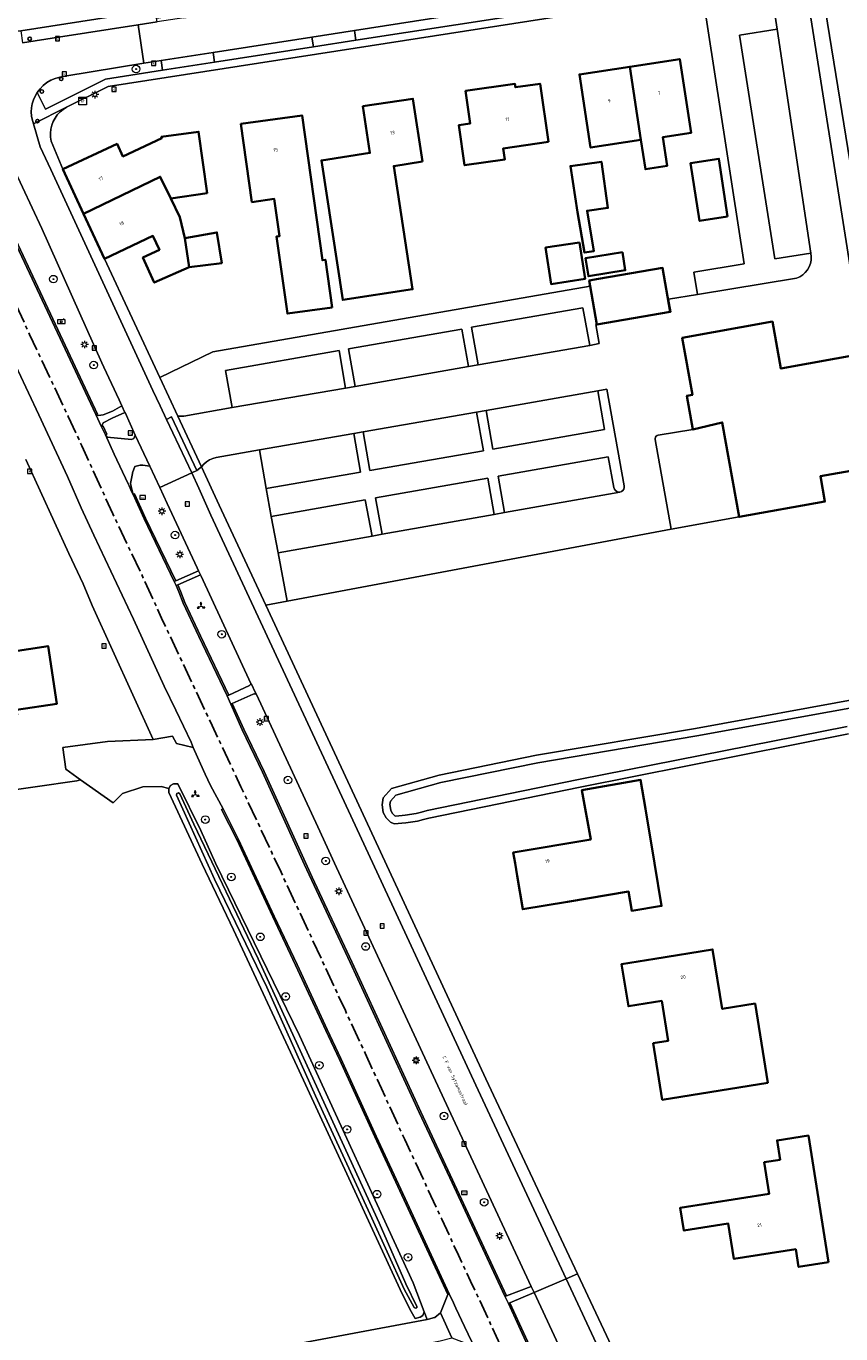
# Model space of a CAD drawing. Header units: metres. Extents: x 229229 to 231729, y 593167 to 595667.
# Tile 31 of 256: x 230032 to 230139, y 593938 to 594110. Entities that reach past the tile are written whole.
import ezdxf
from ezdxf.enums import TextEntityAlignment as Align

# ---------------------------------------------------------------- set-up
doc = ezdxf.new("R2010")
doc.units = ezdxf.units.M
doc.linetypes.add('CENTERX2', pattern=[4, 2.5, -0.5, 0.5, -0.5])
for name, color, linetype, lineweight in [('B-WE-GR-BOOM-S', 90, 'Continuous', 25), ('B-WE-GR-GROENVOORZIENING-GV', 80, 'Continuous', 18), ('B-WE-IE-MEUBILAIR_WEGMEUBILAIR-S', 7, 'Continuous', 25), ('B-WE-KL-ET_LS_OV_LICHTMAST-S', 190, 'Continuous', 25), ('B-WE-KL-ET_LS_SR_KAST-S', 190, 'Continuous', 25), ('B-WE-OG-BEBOUWING-GV', 7, 'Continuous', 35), ('B-WE-OG-BEBOUWING-T18', 10, 'Continuous', 18), ('B-WE-OG-TERREIN_ERF-GV', 7, 'Continuous', 18), ('B-WE-OG-TOPOGRAFIE-T18', 10, 'Continuous', 18), ('B-WE-OG-WATER-GV', 130, 'Continuous', 18), ('B-WE-OG-WATER_SLOOT-GV', 120, 'Continuous', 18), ('B-WE-OG-WEG-GV', 7, 'Continuous', 18), ('B-WE-RI-GWA_KOLK-S', 30, 'Continuous', 25), ('B-WE-RI-GWA_RIOOLPUT-S', 30, 'Continuous', 25), ('B-WE-VH-VERHARDING_ASFALT-GV', 252, 'Continuous', 18), ('B-WE-VH-VERHARDING_BEDRIJFSVLOERPLAAT-GV', 252, 'Continuous', 18), ('B-WE-VH-VERHARDING_HALFVERHARDING-GV', 252, 'Continuous', 18), ('B-WE-VH-VERHARDING_OPEN-GV', 252, 'Continuous', 18), ('B-WE-VH-VERHARDING_STRAATBAKSTEEN-GV', 252, 'Continuous', 18), ('B-WE-VW-BEWEGWIJZERING_DRAAGCONSTRUCTIE-S', 7, 'Continuous', 25), ('B-WE-VW-HECTOMETRERING-S', 7, 'Continuous', 25), ('B-WE-VW-VERKEERSTEKEN_BORD-S', 7, 'Continuous', 25)]:
    doc.layers.add(name, color=color, linetype=linetype, lineweight=lineweight)
doc.layers.add('TOPOT03', color=30, linetype='CENTERX2')
doc.styles.add('NLCS-ISO', font='NLCS-ISO.ttf')
doc.styles.add('NLCS-ISO-ANNOTATIVE-T18', font='NLCS-ISO.ttf', dxfattribs={"height": 1.8})
doc.styles.add('NLCS-ISO-M250-T18', font='NLCS-ISO.ttf', dxfattribs={"height": 0.45})

# ---------------------------------------------------------------- blocks, each defined once
blk = doc.blocks.new('SIE-WEG_VERKEERSBORD-SO')
at = {"color": 0, "linetype": 'ByBlock', "lineweight": 18}
blk.add_lwpolyline([(-1.125, -1.125), (1.125, -1.125), (1.125, 1.125), (-1.125, 1.125)], close=True, dxfattribs=at)
at = {"color": 0, "linetype": 'ByBlock', "lineweight": 18, "style": 'NLCS-ISO'}
blk.add_text('vb', height=1.5, dxfattribs=at).set_placement((0, 0), align=Align.MIDDLE_CENTER)
blk = doc.blocks.new('SIE-WEG_VERKEERSBORD_WEGWIJZER-SO')
at = {"linetype": 'ByBlock', "lineweight": 18}
h = blk.add_hatch(color=0, dxfattribs=at)
h.dxf.hatch_style = 1
h.paths.add_polyline_path([(0.5, 1), (0, 2), (-0.5, 1)])
h = blk.add_hatch(color=0, dxfattribs=at)
h.dxf.hatch_style = 1
h.paths.add_polyline_path([(-1.38, -0.22), (-2, -1.15), (-0.88, -1.09)])
h = blk.add_hatch(color=0, dxfattribs=at)
h.dxf.hatch_style = 1
h.paths.add_polyline_path([(1.38, -0.22), (2, -1.15), (0.88, -1.09)])
at = {"color": 0, "linetype": 'ByBlock', "lineweight": 18}
for points in [[(-1.13, -0.65), (0, 0)], [(0, 1), (0, 0)], [(1.13, -0.65), (0, 0)]]:
    blk.add_lwpolyline(points, dxfattribs=at)
for points in [[(0.5, 1), (0, 2), (-0.5, 1)], [(-1.38, -0.22), (-2, -1.15), (-0.88, -1.09)], [(1.38, -0.22), (2, -1.15), (0.88, -1.09)]]:
    blk.add_lwpolyline(points, close=True, dxfattribs=at)
blk = doc.blocks.new('SKL-ET_KAST_ELEKTRA-SO')
at = {"color": 0, "linetype": 'ByBlock', "lineweight": 18}
for points in [[(-2, 2), (2, 2), (2, 1.68), (-2, 1.68)], [(-2, 1.52), (2, 1.52), (2, -2), (-2, -2)]]:
    blk.add_lwpolyline(points, close=True, dxfattribs=at)
at = {"color": 0, "linetype": 'ByBlock', "lineweight": 18, "style": 'NLCS-ISO'}
blk.add_text('et', height=1.5, dxfattribs=at).set_placement((0, 0), align=Align.MIDDLE_CENTER)
blk = doc.blocks.new('SKL-ET_OV_LICHTMAST-SO')
at = {"color": 0, "linetype": 'ByBlock', "lineweight": 18}
for points in [[(-1.25, 0), (-2, 0)], [(-1.41, 1.41), (-0.88, 0.88)], [(0, 2), (0, 1.25)], [(0.88, 0.88), (1.41, 1.41)], [(2, 0), (1.25, 0)], [(-1.41, -1.41), (-0.88, -0.88)], [(0, -1.25), (0, -2)], [(0.88, -0.88), (1.41, -1.41)]]:
    blk.add_lwpolyline(points, dxfattribs=at)
blk.add_circle((0, 0), 1, dxfattribs=at)
blk = doc.blocks.new('SIE-WEG_PAAL_HECTOMETERPAAL-SO')
at = {"color": 0, "linetype": 'ByBlock', "lineweight": 18}
blk.add_lwpolyline([(-1.44375, -0.94375), (1.44375, -0.94375), (1.44375, 0.94375), (-1.44375, 0.94375)], close=True, dxfattribs=at)
at = {"color": 0, "linetype": 'ByBlock', "lineweight": 18, "style": 'NLCS-ISO'}
blk.add_text('hm', height=1.5, dxfattribs=at).set_placement((0, 0), align=Align.MIDDLE_CENTER)
blk = doc.blocks.new('SAL-VERWIJZING_SYMBOOL-SO')
at = {"color": 0, "linetype": 'ByBlock', "lineweight": -2}
blk.add_circle((0, 0), 0.9, dxfattribs=at)
at = {"color": 0, "linetype": 'ByBlock', "lineweight": -2, "style": 'NLCS-ISO-ANNOTATIVE-T18'}
blk.add_attdef('SYMBOOL', (2.5, -2.5), '', height=1.8, dxfattribs=at)
blk = doc.blocks.new('SRI-KOLK-SO')
at = {"color": 0, "linetype": 'ByBlock', "lineweight": 18}
blk.add_lwpolyline([(-1.125, -1.125), (1.125, -1.125), (1.125, 1.125), (-1.125, 1.125)], close=True, dxfattribs=at)
at = {"color": 0, "linetype": 'ByBlock', "lineweight": 18, "style": 'NLCS-ISO'}
blk.add_text('k', height=1.5, dxfattribs=at).set_placement((0, 0), align=Align.MIDDLE_CENTER)
blk = doc.blocks.new('SRI-PUT_INSPECTIEPUT_RIOOLPUT-SO')
at = {"color": 0, "linetype": 'ByBlock', "lineweight": 18}
blk.add_lwpolyline([(-1.12, -1.12), (1.12, -1.12), (1.12, 1.12), (-1.12, 1.12)], close=True, dxfattribs=at)
at = {"color": 0, "linetype": 'ByBlock', "lineweight": 18, "style": 'NLCS-ISO'}
blk.add_text('r', height=1.5, dxfattribs=at).set_placement((0, 0.28), align=Align.MIDDLE_CENTER)
blk = doc.blocks.new('SIE-WEG_PAAL_FLITSER-SO')
at = {"color": 0, "linetype": 'ByBlock', "lineweight": 18}
for points in [[(0.93, 1), (-2, 1), (-2, -1), (2, -1), (2, 1), (1.57, 1)], [(1.57, 1), (1.57, 1.315), (0.93, 1.315), (0.93, 1)]]:
    blk.add_lwpolyline(points, dxfattribs=at)
blk.add_circle((0, 0), 0.5, dxfattribs=at)
blk = doc.blocks.new('SGR-BOOM_01-SO')
at = {"linetype": 'ByBlock', "lineweight": 18}
h = blk.add_hatch(color=0, dxfattribs=at)
h.dxf.hatch_style = 1
edge = h.paths.add_edge_path()
edge.add_arc((0, 0), 0.25, 0, 360)
at = {"color": 0, "linetype": 'ByBlock', "lineweight": 18}
for radius in [2, 0.25]:
    blk.add_circle((0, 0), radius, dxfattribs=at)

msp = doc.modelspace()

# ---------------------------------------------------------------- linework, layer by layer
at = {"layer": 'B-WE-GR-GROENVOORZIENING-GV'}
for points in [[(230125.755, 594108.554), (230130.69, 594109.351), (230130.412, 594111.072), (230130.122, 594112.862), (230129.989, 594113.383), (230129.802, 594113.888), (230129.563, 594114.37), (230129.276, 594114.825), (230128.942, 594115.247), (230120.892, 594113.985), (230126.386, 594078.6), (230119.773, 594077.49), (230120.251, 594074.569), (230133.241, 594076.693), (230133.656, 594076.881), (230134.037, 594077.132), (230134.374, 594077.44), (230134.659, 594077.796), (230134.885, 594078.192), (230135.046, 594078.619), (230135.139, 594079.065), (230135.16, 594079.521), (230135.111, 594079.974), (230130.369, 594079.252)], [(230075.487, 594107.909), (230095.156, 594110.956), (230094.955, 594112.254), (230075.292, 594109.167)], [(230056.781, 594106.307), (230056.977, 594105.041), (230069.923, 594107.047), (230069.728, 594108.307)], [(230050.147, 594103.983), (230049.95, 594105.251), (230047.699, 594104.885), (230037.351, 594103.204), (230036.666, 594103.063), (230036.081, 594102.9), (230035.521, 594102.662), (230034.998, 594102.354), (230034.518, 594101.981), (230034.091, 594101.549), (230033.723, 594101.065), (230034.789, 594098.874), (230042.667, 594102.824)], [(230091.49, 594065.344), (230090.617, 594070.285), (230105.237, 594072.841), (230106.135, 594067.89), (230107.37, 594068.151), (230106.934, 594070.619), (230107.048, 594070.639), (230106.187, 594075.659), (230056.725, 594067.031), (230049.785, 594063.669), (230052.135, 594058.625), (230052.342, 594058.602), (230052.648, 594058.596), (230052.955, 594058.621), (230059.278, 594059.733), (230058.412, 594064.618), (230073.289, 594067.215), (230074.141, 594062.297), (230075.373, 594062.516), (230074.509, 594067.442), (230089.375, 594070.016), (230090.261, 594065.112)], [(230108.524, 594053.277), (230109.305, 594049.244), (230109.371, 594049.042), (230109.494, 594048.869), (230109.664, 594048.74), (230109.864, 594048.669), (230110.076, 594048.66), (230110.283, 594048.734), (230110.458, 594048.867), (230110.586, 594049.046), (230110.655, 594049.255), (230110.659, 594049.475), (230108.385, 594062.135), (230107.18, 594061.928), (230108.047, 594056.856), (230093.426, 594054.301), (230092.541, 594059.37), (230091.299, 594059.153), (230092.187, 594054.085), (230077.324, 594051.488), (230076.42, 594056.547), (230075.224, 594056.333), (230076.097, 594051.273), (230063.744, 594049.115), (230064.404, 594045.479), (230076.708, 594047.654), (230077.608, 594042.884), (230078.936, 594043.122), (230078.055, 594047.892), (230092.765, 594050.491), (230093.592, 594045.728), (230094.969, 594045.972), (230094.143, 594050.735)], [(230123.506, 594057.806), (230119.654, 594056.861), (230115.106, 594056.127), (230114.956, 594056.078), (230114.829, 594055.984), (230114.737, 594055.855), (230114.691, 594055.704), (230114.694, 594055.546), (230116.798, 594043.799), (230125.706, 594045.409)], [(230064.404, 594045.479), (230063.744, 594049.115), (230062.863, 594054.182), (230057.174, 594053.182), (230056.719, 594053.067), (230056.288, 594052.883), (230055.891, 594052.634), (230055.537, 594052.326), (230055.236, 594051.967), (230057.566, 594046.965), (230063.663, 594033.844), (230066.483, 594034.373), (230065.3, 594040.695)]]:
    msp.add_lwpolyline(points, close=True, dxfattribs=at)
for points in [[(230134.982, 594111.683), (230139.853, 594080.696), (230140.601, 594075.936), (230140.734, 594075.334), (230140.94, 594074.753), (230141.216, 594074.202), (230141.557, 594073.689), (230141.96, 594073.222), (230142.416, 594072.808), (230142.92, 594072.454), (230143.464, 594072.164), (230136.777, 594113.445)], [(229998.44, 593924.709), (230041.65, 593932.077), (230084.841, 593940.185), (230084.452, 593941.188), (230084.253, 593940.701), (230083.902, 593940.458), (230083.246, 593940.313), (230082.537, 593941.532), (230081.285, 593944.105), (230074.54, 593958.714), (230067.795, 593973.323), (230059.461, 593991.274), (230055.347, 593999.876), (230050.978, 594009.282), (230050.987, 594009.779), (230049.977, 594010.068), (230047.568, 594010.019), (230044.918, 594009.153), (230043.69, 594007.901), (230039.409, 594010.948), (230038.909, 594010.792), (230022.488, 594008.43)]]:
    msp.add_lwpolyline(points, dxfattribs=at)
at = {"layer": 'B-WE-OG-BEBOUWING-GV'}
for points in [[(230112.845, 594094.843), (230111.38, 594104.435), (230104.786, 594103.433), (230106.244, 594093.84)], [(230111.38, 594104.435), (230112.845, 594094.843), (230113.432, 594090.998), (230116.265, 594091.428), (230115.691, 594095.199), (230119.405, 594095.764), (230117.936, 594105.432)], [(230100.71, 594094.574), (230099.627, 594102.201), (230096.395, 594101.742), (230096.334, 594102.176), (230089.852, 594101.255), (230090.459, 594096.978), (230088.974, 594096.767), (230089.719, 594091.52), (230094.997, 594092.269), (230094.789, 594093.733)], [(230084.212, 594091.99), (230082.956, 594100.243), (230076.399, 594099.245), (230077.331, 594093.124), (230070.977, 594092.157), (230073.76, 594073.865), (230082.907, 594075.257), (230080.448, 594091.418)], [(230072.372, 594072.887), (230071.499, 594079.117), (230071.093, 594079.06), (230068.432, 594098.055), (230060.423, 594096.933), (230061.858, 594086.686), (230064.796, 594087.098), (230065.476, 594082.24), (230065.097, 594082.187), (230066.515, 594072.066)], [(230039.792, 594085.167), (230049.856, 594090.013), (230051.224, 594087.176), (230055.984, 594087.878), (230054.861, 594095.912), (230049.973, 594095.229), (230050.053, 594095.057), (230044.961, 594092.67), (230044.187, 594094.322), (230037.092, 594090.997)], [(230124.189, 594084.8), (230123.054, 594092.378), (230119.34, 594091.794), (230120.532, 594084.224)], [(230104.521, 594085.371), (230105.429, 594080.076), (230106.673, 594080.259), (230105.789, 594085.547), (230108.508, 594085.924), (230107.667, 594091.975), (230103.59, 594091.408)], [(230042.529, 594079.259), (230048.895, 594082.243), (230049.747, 594080.427), (230047.586, 594079.42), (230049.071, 594076.134), (230053.621, 594078.165), (230053.06, 594081.971), (230052.405, 594084.728), (230051.224, 594087.176), (230049.856, 594090.013), (230039.792, 594085.167)], [(230053.621, 594078.165), (230057.902, 594078.686), (230057.263, 594082.707), (230053.06, 594081.971)], [(230104.78, 594081.39), (230100.337, 594080.711), (230101.067, 594075.937), (230105.51, 594076.616)], [(230110.405, 594080.135), (230105.579, 594079.352), (230105.966, 594076.968), (230110.792, 594077.751)], [(230107.048, 594070.639), (230116.672, 594072.29), (230115.683, 594078.055), (230107.282, 594076.614), (230106.059, 594076.404), (230106.187, 594075.659)], [(230015.655, 594029.777), (230007.783, 594028.565), (230009.542, 594017.139), (230017.414, 594018.351), (230017.556, 594017.431), (230031.09, 594019.461), (230030.993, 594020.103), (230036.298, 594020.899), (230035.15, 594028.475), (230030.016, 594027.68), (230029.106, 594032.556), (230015.539, 594030.531)], [(230103.209, 593994.932), (230111.224, 593996.272), (230111.645, 593993.754), (230115.547, 593994.406), (230114.612, 594000), (230113.423, 594007.114), (230112.786, 594010.925), (230105.112, 594009.571), (230106.253, 594003.102), (230096.116, 594001.408), (230096.351, 594000), (230096.63, 593998.332), (230097.362, 593993.954)], [(230114.682, 593987.478), (230110.298, 593986.769), (230111.193, 593981.242), (230115.576, 593981.951), (230116.425, 593976.709), (230114.443, 593976.388), (230115.641, 593968.985), (230129.467, 593971.222), (230127.789, 593981.59), (230123.503, 593980.896), (230122.239, 593988.701)], [(230137.41, 593947.675), (230134.797, 593964.294), (230130.687, 593963.648), (230131.086, 593961.105), (230128.997, 593960.776), (230129.645, 593956.654), (230117.997, 593954.823), (230118.468, 593951.829), (230124.293, 593952.744), (230125.023, 593948.103), (230133.137, 593949.378), (230133.501, 593947.06)]]:
    msp.add_lwpolyline(points, close=True, dxfattribs=at)
msp.add_lwpolyline([(230142.034, 594066.812), (230131.189, 594064.854), (230130.076, 594071.015), (230118.245, 594068.879), (230119.586, 594061.43), (230118.876, 594061.293), (230119.654, 594056.861), (230123.506, 594057.806), (230125.706, 594045.409), (230136.956, 594047.414), (230136.363, 594050.741), (230175.858, 594057.711)], dxfattribs=at)
at = {"layer": 'B-WE-OG-TERREIN_ERF-GV'}
for points in [[(230029.241, 594109.848), (230029.661, 594109.584), (230030.112, 594109.377), (230030.586, 594109.231), (230031.076, 594109.15), (230031.572, 594109.134), (230129.035, 594124.367)], [(230136.777, 594113.445), (230143.464, 594072.164), (230144.015, 594071.951), (230144.587, 594071.804), (230145.173, 594071.726), (230145.763, 594071.717), (230146.351, 594071.779), (230217.046, 594082.879)], [(230175.858, 594057.711), (230136.363, 594050.741), (230136.956, 594047.414), (230125.706, 594045.409), (230116.798, 594043.799), (230066.483, 594034.373), (230063.663, 594033.844), (230076.158, 594006.952), (230092.503, 593971.709), (230103.079, 593949.228), (230104.523, 593946.16), (230114.852, 593924.205)], [(230022.488, 594008.43), (230038.909, 594010.792), (230039.409, 594010.948), (230037.488, 594012.315), (230037.101, 594015.181), (230042.93, 594015.95), (230048.912, 594016.218), (230040.927, 594033.78), (230039.758, 594036.645), (230037.847, 594040.621), (230032.219, 594052.916)], [(230140.05, 594016.959), (230104.87, 594009.98), (230085.044, 594005.914), (230084.333, 594005.713), (230083.58, 594005.521), (230082.046, 594005.29), (230080.498, 594005.158), (230080.038, 594005.395), (230079.434, 594005.937), (230079.074, 594006.649), (230078.947, 594007.667), (230079.04, 594008.573), (230080.156, 594009.815), (230086.392, 594011.543), (230099.154, 594014.146), (230120.003, 594017.669), (230141.951, 594021.664)]]:
    msp.add_lwpolyline(points, dxfattribs=at)
for points in [[(230120.892, 594113.985), (230075.402, 594106.852), (230043.014, 594101.854), (230037.555, 594099.125), (230037.115, 594098.844), (230036.714, 594098.51), (230036.36, 594098.127), (230036.057, 594097.702), (230035.811, 594097.242), (230035.625, 594096.754), (230035.503, 594096.247), (230035.447, 594095.728), (230035.458, 594095.206), (230035.535, 594094.69), (230037.092, 594090.997), (230044.187, 594094.322), (230044.961, 594092.67), (230050.053, 594095.057), (230049.973, 594095.229), (230054.861, 594095.912), (230055.984, 594087.878), (230051.224, 594087.176), (230052.405, 594084.728), (230053.06, 594081.971), (230057.263, 594082.707), (230057.902, 594078.686), (230053.621, 594078.165), (230049.071, 594076.134), (230047.586, 594079.42), (230049.747, 594080.427), (230048.895, 594082.243), (230042.529, 594079.259), (230049.785, 594063.669), (230056.725, 594067.031), (230106.187, 594075.659), (230106.059, 594076.404), (230107.282, 594076.614), (230115.683, 594078.055), (230116.672, 594072.29), (230116.776, 594072.308), (230116.472, 594073.951), (230120.251, 594074.569), (230119.773, 594077.49), (230126.386, 594078.6)], [(230112.845, 594094.843), (230106.244, 594093.84), (230104.786, 594103.433), (230111.38, 594104.435), (230117.936, 594105.432), (230119.405, 594095.764), (230115.691, 594095.199), (230116.265, 594091.428), (230113.432, 594090.998)], [(230100.71, 594094.574), (230094.789, 594093.733), (230094.997, 594092.269), (230089.719, 594091.52), (230088.974, 594096.767), (230090.459, 594096.978), (230089.852, 594101.255), (230096.334, 594102.176), (230096.395, 594101.742), (230099.627, 594102.201)], [(230082.907, 594075.257), (230073.76, 594073.865), (230070.977, 594092.157), (230077.331, 594093.124), (230076.399, 594099.245), (230082.956, 594100.243), (230084.212, 594091.99), (230080.448, 594091.418)], [(230072.372, 594072.887), (230066.515, 594072.066), (230065.097, 594082.187), (230065.476, 594082.24), (230064.796, 594087.098), (230061.858, 594086.686), (230060.423, 594096.933), (230068.432, 594098.055), (230071.093, 594079.06), (230071.499, 594079.117)], [(230119.34, 594091.794), (230123.054, 594092.378), (230124.189, 594084.8), (230120.532, 594084.224)], [(230104.521, 594085.371), (230103.59, 594091.408), (230107.667, 594091.975), (230108.508, 594085.924), (230105.789, 594085.547), (230106.673, 594080.259), (230105.429, 594080.076)], [(230104.78, 594081.39), (230105.51, 594076.616), (230101.067, 594075.937), (230100.337, 594080.711)], [(230110.405, 594080.135), (230110.792, 594077.751), (230105.966, 594076.968), (230105.579, 594079.352)], [(230015.655, 594029.777), (230015.539, 594030.531), (230029.106, 594032.556), (230030.016, 594027.68), (230035.15, 594028.475), (230036.298, 594020.899), (230030.993, 594020.103), (230031.09, 594019.461), (230017.556, 594017.431), (230017.414, 594018.351), (230009.542, 594017.139), (230007.783, 594028.565)], [(230103.209, 593994.932), (230097.362, 593993.954), (230096.63, 593998.332), (230096.351, 594000), (230096.116, 594001.408), (230106.253, 594003.102), (230105.112, 594009.571), (230112.786, 594010.925), (230113.423, 594007.114), (230114.612, 594000), (230115.547, 593994.406), (230111.645, 593993.754), (230111.224, 593996.272)], [(230129.467, 593971.222), (230115.641, 593968.985), (230114.443, 593976.388), (230116.425, 593976.709), (230115.576, 593981.951), (230111.193, 593981.242), (230110.298, 593986.769), (230114.682, 593987.478), (230122.239, 593988.701), (230123.503, 593980.896), (230127.789, 593981.59)], [(230137.41, 593947.675), (230133.501, 593947.06), (230133.137, 593949.378), (230125.023, 593948.103), (230124.293, 593952.744), (230118.468, 593951.829), (230117.997, 593954.823), (230129.645, 593956.654), (230128.997, 593960.776), (230131.086, 593961.105), (230130.687, 593963.648), (230134.797, 593964.294)]]:
    msp.add_lwpolyline(points, close=True, dxfattribs=at)
at = {"layer": 'B-WE-OG-WATER-GV'}
msp.add_lwpolyline([(230142.126, 594020.679), (230120.176, 594016.684), (230099.337, 594013.163), (230086.626, 594010.57), (230080.705, 594008.929), (230080.002, 594008.147), (230079.953, 594007.678), (230080.045, 594006.945), (230080.242, 594006.556), (230080.61, 594006.225), (230080.7, 594006.179), (230081.929, 594006.284), (230083.382, 594006.502), (230084.073, 594006.679), (230084.817, 594006.889), (230104.672, 594010.96), (230139.875, 594017.944)], dxfattribs=at)
at = {"layer": 'B-WE-OG-WATER_SLOOT-GV'}
for points in [[(230141.951, 594021.664), (230120.003, 594017.669), (230099.154, 594014.146), (230086.392, 594011.543), (230080.156, 594009.815), (230079.04, 594008.573), (230078.947, 594007.667), (230079.074, 594006.649), (230079.434, 594005.937), (230080.038, 594005.395), (230080.498, 594005.158), (230082.046, 594005.29), (230083.58, 594005.521), (230084.333, 594005.713), (230085.044, 594005.914), (230104.87, 594009.98), (230140.05, 594016.959)], [(230139.875, 594017.944), (230104.672, 594010.96), (230084.817, 594006.889), (230084.073, 594006.679), (230083.382, 594006.502), (230081.929, 594006.284), (230080.7, 594006.179), (230080.61, 594006.225), (230080.242, 594006.556), (230080.045, 594006.945), (230079.953, 594007.678), (230080.002, 594008.147), (230080.705, 594008.929), (230086.626, 594010.57), (230099.337, 594013.163), (230120.176, 594016.684), (230142.126, 594020.679)]]:
    msp.add_lwpolyline(points, dxfattribs=at)
for points in [[(230084.452, 593941.188), (230082.989, 593944.962), (230068.112, 593977.388), (230057.102, 594000), (230055.146, 594004.283), (230052.17, 594010.411), (230051.562, 594010.408), (230051.204, 594010.206), (230050.987, 594009.779), (230050.978, 594009.282), (230055.347, 593999.876), (230059.461, 593991.274), (230067.795, 593973.323), (230074.54, 593958.714), (230081.285, 593944.105), (230082.537, 593941.532), (230083.246, 593940.313), (230083.902, 593940.458), (230084.253, 593940.701)], [(230081.816, 593944.159), (230077.373, 593953.945), (230070.21, 593969.486), (230063.814, 593983.731), (230056.96, 593997.917), (230051.967, 594008.932), (230052.003, 594009.147), (230052.254, 594009.243), (230052.433, 594009.1), (230054.231, 594005.122), (230062.677, 593987.458), (230071.492, 593968.177), (230078.525, 593952.842), (230082.031, 593944.839), (230083.451, 593941.863), (230083.451, 593941.713), (230083.28, 593941.646), (230083.115, 593941.731)], [(230081.816, 593944.159), (230083.115, 593941.731), (230083.28, 593941.646), (230083.451, 593941.713), (230083.451, 593941.863), (230082.031, 593944.839), (230078.525, 593952.842), (230071.492, 593968.177), (230062.677, 593987.458), (230054.231, 594005.122), (230052.433, 594009.1), (230052.254, 594009.243), (230052.003, 594009.147), (230051.967, 594008.932), (230056.96, 593997.917), (230063.814, 593983.731), (230070.21, 593969.486), (230077.373, 593953.945)]]:
    msp.add_lwpolyline(points, close=True, dxfattribs=at)
at = {"layer": 'B-WE-OG-WEG-GV'}
for points in [[(230026.15, 594091.884), (230026.344, 594091.972), (230029.899, 594083.874), (230041.617, 594058.886), (230041.393, 594058.844), (230041.767, 594058.724), (230042.363, 594058.778), (230043.573, 594059.29), (230044.824, 594059.957), (230044.45, 594060.762), (230042.467, 594065.024), (230042.207, 594065.605), (230034.317, 594083.219), (230030.514, 594091.369), (230029.91, 594092.487), (230029.355, 594093.434), (230029.322, 594093.506), (230029.318, 594093.513), (230026.362, 594092.182)], [(230042.345, 594057.737), (230042.159, 594057.211), (230042.358, 594057.305), (230042.856, 594056.244), (230042.656, 594056.15), (230042.884, 594055.884), (230046.099, 594055.572), (230046.381, 594055.705), (230046.56, 594056.104), (230045.228, 594059.109), (230045.222, 594059.106), (230043.543, 594058.345)], [(230046.219, 594051.184), (230046.195, 594051.112), (230046.074, 594050.432), (230045.963, 594049.804), (230046.181, 594048.824), (230046.292, 594048.326), (230046.493, 594048.416), (230047.923, 594045.241), (230051.892, 594037.034), (230054.877, 594038.317), (230054.685, 594038.71), (230050.765, 594047.172), (230049.789, 594049.278), (230048.498, 594052.065), (230047.579, 594052.172), (230047.23, 594052.213), (230046.502, 594052.009)], [(230052.134, 594036.5), (230052.486, 594035.669), (230053.072, 594034.173), (230055.109, 594029.823), (230058.817, 594022.017), (230061.548, 594023.295), (230061.667, 594023.425), (230061.736, 594023.562), (230061.739, 594023.577), (230055.207, 594037.638), (230055.125, 594037.807)], [(230059.293, 594020.955), (230060.795, 594017.583), (230063.457, 594012.033), (230069.771, 593998.155), (230074.937, 593987.08), (230083.986, 593967.413), (230095.23, 593943.286), (230098.446, 593944.51), (230087.053, 593969.012), (230072.704, 594000), (230070.492, 594004.776), (230062.454, 594022.125), (230062.354, 594022.19), (230062.178, 594022.208), (230062.002, 594022.145)], [(230084.841, 593940.185), (230085.015, 593940.23), (230085.803, 593940.432), (230085.818, 593940.444), (230086.583, 593941.044), (230087.52, 593943.434), (230077.947, 593964.117), (230073.316, 593974.277), (230071.531, 593978.081), (230067.57, 593986.633), (230064.594, 593992.965), (230059.87, 594003.096), (230057.885, 594007.023), (230058.072, 594007.121), (230056.448, 594010.196), (230055.744, 594011.663), (230055.115, 594013.037), (230054.181, 594015.18), (230051.967, 594015.696), (230051.443, 594016.656), (230048.912, 594016.218), (230042.93, 594015.95), (230037.101, 594015.181), (230037.488, 594012.315), (230039.409, 594010.948), (230043.69, 594007.901), (230044.918, 594009.153), (230047.568, 594010.019), (230049.977, 594010.068), (230050.987, 594009.779), (230051.204, 594010.206), (230051.562, 594010.408), (230052.17, 594010.411), (230055.146, 594004.283), (230057.102, 594000), (230068.112, 593977.388), (230082.989, 593944.962), (230084.452, 593941.188)]]:
    msp.add_lwpolyline(points, close=True, dxfattribs=at)
msp.add_lwpolyline([(230109.003, 593921.877), (230098.857, 593943.704), (230095.671, 593942.342), (230099.755, 593933.448)], dxfattribs=at)
at = {"layer": 'B-WE-VH-VERHARDING_ASFALT-GV'}
for points in [[(230099.556, 593933.356), (230095.468, 593942.255), (230095.024, 593943.208), (230087.78, 593958.75), (230083.786, 593967.32), (230074.737, 593986.987), (230068.771, 593999.8), (230063.258, 594011.94), (230060.595, 594017.491), (230059.092, 594020.867), (230058.618, 594021.924), (230054.91, 594029.729), (230052.87, 594034.086), (230052.282, 594035.586), (230051.933, 594036.412), (230051.69, 594036.947), (230047.724, 594045.147), (230046.292, 594048.326), (230046.14, 594048.663), (230045.783, 594049.468), (230045.654, 594049.757), (230043.828, 594053.652), (230042.656, 594056.15), (230042.159, 594057.211), (230041.393, 594058.844), (230029.699, 594083.783)], [(230029.87, 594067.441), (230033.923, 594058.8), (230037.681, 594050.715), (230039.491, 594046.613), (230039.499, 594046.595), (230041.126, 594043.018), (230046.356, 594032.017), (230050.37, 594023.213), (230051.895, 594020.059), (230053.88, 594015.869), (230054.181, 594015.18), (230055.115, 594013.037), (230055.744, 594011.663), (230056.448, 594010.196), (230058.072, 594007.121), (230058.579, 594006.161), (230060.068, 594003.192), (230064.793, 593993.058), (230067.769, 593986.726), (230071.73, 593978.174), (230073.515, 593974.37), (230078.147, 593964.209), (230081.932, 593956.032), (230087.717, 593943.532), (230087.719, 593943.527), (230087.897, 593943.144), (230088.093, 593942.727), (230088.591, 593941.67), (230089.737, 593939.237), (230090.669, 593937.259)]]:
    msp.add_lwpolyline(points, dxfattribs=at)
at = {"layer": 'B-WE-VH-VERHARDING_BEDRIJFSVLOERPLAAT-GV'}
for points in [[(230041.617, 594058.886), (230029.899, 594083.874), (230026.344, 594091.972), (230026.15, 594091.884), (230029.699, 594083.783), (230041.393, 594058.844)], [(230042.656, 594056.15), (230042.856, 594056.244), (230042.358, 594057.305), (230042.159, 594057.211)], [(230046.493, 594048.416), (230046.292, 594048.326), (230047.724, 594045.147), (230051.69, 594036.947), (230051.892, 594037.034), (230047.923, 594045.241)], [(230052.134, 594036.5), (230051.933, 594036.412), (230052.282, 594035.586), (230052.87, 594034.086), (230054.91, 594029.729), (230058.618, 594021.924), (230058.817, 594022.017), (230055.109, 594029.823), (230053.072, 594034.173), (230052.486, 594035.669)], [(230059.293, 594020.955), (230059.092, 594020.867), (230060.595, 594017.491), (230063.258, 594011.94), (230068.771, 593999.8), (230074.737, 593986.987), (230083.786, 593967.32), (230087.78, 593958.75), (230095.024, 593943.208), (230095.23, 593943.286), (230083.986, 593967.413), (230074.937, 593987.08), (230069.771, 593998.155), (230063.457, 594012.033), (230060.795, 594017.583)], [(230058.072, 594007.121), (230057.885, 594007.023), (230059.87, 594003.096), (230064.594, 593992.965), (230067.57, 593986.633), (230071.531, 593978.081), (230073.316, 593974.277), (230077.947, 593964.117), (230087.52, 593943.434), (230087.717, 593943.532), (230081.932, 593956.032), (230078.147, 593964.209), (230073.515, 593974.37), (230071.73, 593978.174), (230067.769, 593986.726), (230064.793, 593993.058), (230060.068, 594003.192), (230058.579, 594006.161)]]:
    msp.add_lwpolyline(points, close=True, dxfattribs=at)
msp.add_lwpolyline([(230099.755, 593933.448), (230095.671, 593942.342), (230095.468, 593942.255), (230099.556, 593933.356)], dxfattribs=at)
at = {"layer": 'B-WE-VH-VERHARDING_HALFVERHARDING-GV'}
msp.add_lwpolyline([(230053.11, 593930.588), (230068.179, 593933.543), (230082.92, 593936.617), (230086.521, 593937.355), (230088.063, 593937.746), (230086.583, 593941.044), (230085.818, 593940.444), (230085.803, 593940.432), (230085.015, 593940.23), (230084.841, 593940.185), (230041.65, 593932.077), (229998.44, 593924.709), (229993.097, 593924.193), (229993.525, 593921.569), (230010.978, 593923.79), (230012.018, 593923.897), (230035.382, 593927.517), (230042.659, 593928.556), (230046.217, 593929.236)], close=True, dxfattribs=at)
at = {"layer": 'B-WE-VH-VERHARDING_OPEN-GV'}
for points in [[(230031.789, 594107.577), (230036.507, 594108.306), (230046.95, 594109.919), (230049.451, 594110.305), (230049.375, 594110.8), (230052.84, 594111.335), (230052.917, 594110.841), (230066.313, 594112.91), (230066.237, 594113.404), (230070.146, 594114.008), (230070.222, 594113.514), (230073.415, 594114.007), (230078.316, 594114.778), (230078.24, 594115.272), (230083.174, 594116.048), (230083.25, 594115.554), (230096.847, 594117.693), (230096.77, 594118.187), (230100.345, 594118.75), (230100.421, 594118.255), (230122.566, 594121.739), (230129.222, 594122.786), (230129.035, 594124.367), (230031.572, 594109.134)], [(230100.421, 594118.255), (230096.847, 594117.693), (230083.25, 594115.554), (230078.316, 594114.778), (230073.415, 594114.007), (230070.222, 594113.514), (230066.313, 594112.91), (230052.917, 594110.841), (230049.451, 594110.305), (230046.95, 594109.919), (230047.699, 594104.885), (230049.95, 594105.251), (230056.781, 594106.307), (230069.728, 594108.307), (230075.292, 594109.167), (230094.955, 594112.254), (230098.504, 594112.811), (230100.401, 594113.109), (230103.93, 594113.663), (230116.245, 594115.597), (230119.678, 594116.135), (230123.271, 594116.699), (230122.566, 594121.739)], [(230130.369, 594079.252), (230135.111, 594079.974), (230130.69, 594109.351), (230125.755, 594108.554)], [(230069.923, 594107.047), (230075.487, 594107.909), (230075.292, 594109.167), (230069.728, 594108.307)], [(230056.977, 594105.041), (230056.781, 594106.307), (230049.95, 594105.251), (230050.147, 594103.983)], [(230042.529, 594079.259), (230039.792, 594085.167), (230037.092, 594090.997), (230035.535, 594094.69), (230035.458, 594095.206), (230035.447, 594095.728), (230035.503, 594096.247), (230035.625, 594096.754), (230035.811, 594097.242), (230036.057, 594097.702), (230036.36, 594098.127), (230036.714, 594098.51), (230037.115, 594098.844), (230037.555, 594099.125), (230033.23, 594096.963), (230034.121, 594093.931), (230035.512, 594090.977), (230048.882, 594061.971), (230049.831, 594059.958), (230050.665, 594058.19), (230051.343, 594058.509), (230054.654, 594051.485), (230055.236, 594051.967), (230052.135, 594058.625), (230049.785, 594063.669)], [(230106.135, 594067.89), (230105.237, 594072.841), (230090.617, 594070.285), (230091.49, 594065.344)], [(230075.373, 594062.516), (230090.261, 594065.112), (230089.375, 594070.016), (230074.509, 594067.442)], [(230059.278, 594059.733), (230074.141, 594062.297), (230073.289, 594067.215), (230058.412, 594064.618)], [(230092.541, 594059.37), (230093.426, 594054.301), (230108.047, 594056.856), (230107.18, 594061.928)], [(230051.343, 594058.509), (230050.665, 594058.19), (230053.971, 594051.175), (230054.654, 594051.485)], [(230091.299, 594059.153), (230076.42, 594056.547), (230077.324, 594051.488), (230092.187, 594054.085)], [(230046.56, 594056.104), (230046.381, 594055.705), (230046.099, 594055.572), (230042.884, 594055.884), (230042.656, 594056.15), (230043.828, 594053.652), (230045.654, 594049.757), (230045.783, 594049.468), (230046.14, 594048.663), (230046.292, 594048.326), (230046.181, 594048.824), (230045.963, 594049.804), (230046.074, 594050.432), (230046.195, 594051.112), (230046.219, 594051.184), (230046.502, 594052.009), (230047.23, 594052.213), (230047.579, 594052.172), (230048.498, 594052.065)], [(230075.224, 594056.333), (230062.863, 594054.182), (230063.744, 594049.115), (230076.097, 594051.273)], [(230108.524, 594053.277), (230094.143, 594050.735), (230094.969, 594045.972), (230110.076, 594048.66), (230109.864, 594048.669), (230109.664, 594048.74), (230109.494, 594048.869), (230109.371, 594049.042), (230109.305, 594049.244)], [(230050.765, 594047.172), (230054.685, 594038.71), (230054.877, 594038.317), (230055.125, 594037.807), (230055.207, 594037.638), (230061.739, 594023.577), (230061.789, 594023.468), (230062.306, 594022.444), (230062.454, 594022.125), (230070.492, 594004.776), (230072.704, 594000), (230087.053, 593969.012), (230098.446, 593944.51), (230098.857, 593943.704), (230103.039, 593945.517), (230091.207, 593970.898), (230074.836, 594006.204), (230056.484, 594045.639), (230054.882, 594049.166), (230053.971, 594051.175), (230049.789, 594049.278)], [(230054.882, 594049.166), (230056.484, 594045.639), (230074.836, 594006.204), (230091.207, 593970.898), (230103.039, 593945.517), (230104.523, 593946.16), (230103.079, 593949.228), (230092.503, 593971.709), (230076.158, 594006.952), (230063.663, 594033.844), (230057.566, 594046.965), (230055.236, 594051.967), (230054.654, 594051.485), (230053.971, 594051.175)], [(230093.592, 594045.728), (230092.765, 594050.491), (230078.055, 594047.892), (230078.936, 594043.122)], [(230064.404, 594045.479), (230065.3, 594040.695), (230077.608, 594042.884), (230076.708, 594047.654)], [(230090.956, 593936.651), (230090.669, 593937.259), (230089.737, 593939.237), (230088.591, 593941.67), (230088.093, 593942.727), (230087.897, 593943.144), (230087.719, 593943.527), (230087.717, 593943.532), (230087.52, 593943.434), (230086.583, 593941.044), (230088.063, 593937.746)]]:
    msp.add_lwpolyline(points, close=True, dxfattribs=at)
for points in [[(230095.156, 594110.956), (230075.487, 594107.909), (230069.923, 594107.047), (230056.977, 594105.041), (230050.147, 594103.983), (230042.667, 594102.824), (230034.789, 594098.874), (230033.723, 594101.065), (230033.45, 594100.596), (230033.233, 594100.099), (230033.075, 594099.58), (230032.978, 594099.046), (230032.944, 594098.505), (230032.972, 594097.963), (230033.053, 594097.565), (230033.23, 594096.963), (230037.555, 594099.125), (230043.014, 594101.854), (230075.402, 594106.852), (230120.892, 594113.985)], [(230130.412, 594111.072), (230130.69, 594109.351), (230135.111, 594079.974), (230135.16, 594079.521), (230135.139, 594079.065), (230135.046, 594078.619), (230134.885, 594078.192), (230134.659, 594077.796), (230134.374, 594077.44), (230134.037, 594077.132), (230133.656, 594076.881), (230133.241, 594076.693), (230120.251, 594074.569), (230116.472, 594073.951), (230116.776, 594072.308), (230116.672, 594072.29), (230107.048, 594070.639), (230106.934, 594070.619), (230107.37, 594068.151), (230106.135, 594067.89), (230091.49, 594065.344), (230090.261, 594065.112), (230075.373, 594062.516), (230074.141, 594062.297), (230059.278, 594059.733), (230052.955, 594058.621), (230052.648, 594058.596), (230052.342, 594058.602), (230052.135, 594058.625), (230055.236, 594051.967), (230055.537, 594052.326), (230055.891, 594052.634), (230056.288, 594052.883), (230056.719, 594053.067), (230057.174, 594053.182), (230062.863, 594054.182), (230075.224, 594056.333), (230076.42, 594056.547), (230091.299, 594059.153), (230092.541, 594059.37), (230107.18, 594061.928), (230108.385, 594062.135), (230110.659, 594049.475), (230110.655, 594049.255), (230110.586, 594049.046), (230110.458, 594048.867), (230110.283, 594048.734), (230110.076, 594048.66), (230094.969, 594045.972), (230093.592, 594045.728), (230078.936, 594043.122), (230077.608, 594042.884), (230065.3, 594040.695), (230066.483, 594034.373), (230116.798, 594043.799), (230114.694, 594055.546), (230114.691, 594055.704), (230114.737, 594055.855), (230114.829, 594055.984), (230114.956, 594056.078), (230115.106, 594056.127), (230119.654, 594056.861), (230118.876, 594061.293), (230119.586, 594061.43), (230118.245, 594068.879), (230130.076, 594071.015), (230131.189, 594064.854), (230142.034, 594066.812)], [(230217.046, 594082.879), (230146.351, 594071.779), (230145.763, 594071.717), (230145.173, 594071.726), (230144.587, 594071.804), (230144.015, 594071.951), (230143.464, 594072.164), (230142.92, 594072.454), (230142.416, 594072.808), (230141.96, 594073.222), (230141.557, 594073.689), (230141.216, 594074.202), (230140.94, 594074.753), (230140.734, 594075.334), (230140.601, 594075.936), (230139.853, 594080.696), (230134.982, 594111.683)], [(230030.514, 594091.369), (230034.317, 594083.219), (230042.207, 594065.605), (230042.467, 594065.024), (230044.45, 594060.762), (230044.824, 594059.957), (230045.222, 594059.106), (230045.228, 594059.109), (230046.56, 594056.104), (230048.498, 594052.065), (230049.789, 594049.278), (230053.971, 594051.175), (230050.665, 594058.19), (230049.831, 594059.958), (230048.882, 594061.971), (230035.512, 594090.977), (230034.121, 594093.931), (230033.23, 594096.963), (230033.053, 594097.565), (230032.972, 594097.963), (230032.944, 594098.505), (230032.978, 594099.046), (230033.075, 594099.58), (230033.233, 594100.099), (230033.45, 594100.596), (230033.723, 594101.065), (230034.091, 594101.549), (230034.518, 594101.981), (230034.998, 594102.354), (230035.521, 594102.662), (230036.081, 594102.9), (230036.666, 594103.063), (230037.351, 594103.204), (230047.699, 594104.885), (230046.95, 594109.919), (230036.507, 594108.306), (230031.789, 594107.577)], [(230176.589, 593801.928), (230167.789, 593814.606), (230159.29, 593828.558), (230148.496, 593848.841), (230137.273, 593872.297), (230131.707, 593884.243), (230125.147, 593898.096), (230103.039, 593945.517), (230098.857, 593943.704), (230109.003, 593921.877), (230120.787, 593896.622), (230127.601, 593882.241), (230132.593, 593871.761), (230138.872, 593858.305), (230145.981, 593843.751), (230151.734, 593832.799), (230161.674, 593815.823), (230164.546, 593811.277), (230164.634, 593811.137), (230165.113, 593810.452), (230165.244, 593810.265), (230170.93, 593802.017), (230177.59, 593793.127)], [(230185.422, 593793.603), (230177.755, 593803.079), (230169.274, 593815.32), (230160.319, 593829.642), (230149.817, 593849.593), (230138.465, 593873.312), (230126.536, 593898.668), (230114.852, 593924.205), (230104.523, 593946.16), (230103.039, 593945.517), (230125.147, 593898.096), (230131.707, 593884.243), (230137.273, 593872.297), (230148.496, 593848.841), (230159.29, 593828.558), (230167.789, 593814.606), (230176.589, 593801.928)]]:
    msp.add_lwpolyline(points, dxfattribs=at)
at = {"layer": 'B-WE-VH-VERHARDING_STRAATBAKSTEEN-GV'}
msp.add_lwpolyline([(230032.219, 594052.916), (230037.847, 594040.621), (230039.758, 594036.645), (230040.927, 594033.78), (230048.912, 594016.218), (230051.443, 594016.656), (230051.967, 594015.696), (230054.181, 594015.18), (230053.88, 594015.869), (230051.895, 594020.059), (230050.37, 594023.213), (230046.356, 594032.017), (230041.126, 594043.018), (230039.499, 594046.595), (230039.491, 594046.613), (230037.681, 594050.715), (230033.923, 594058.8), (230029.87, 594067.441)], dxfattribs=at)
for points in [[(230041.767, 594058.724), (230041.393, 594058.844), (230042.159, 594057.211), (230042.345, 594057.737), (230043.543, 594058.345), (230045.222, 594059.106), (230044.824, 594059.957), (230043.573, 594059.29), (230042.363, 594058.778)], [(230051.933, 594036.412), (230052.134, 594036.5), (230055.125, 594037.807), (230054.877, 594038.317), (230051.892, 594037.034), (230051.69, 594036.947)], [(230058.817, 594022.017), (230058.618, 594021.924), (230059.092, 594020.867), (230059.293, 594020.955), (230062.002, 594022.145), (230062.178, 594022.208), (230062.354, 594022.19), (230062.454, 594022.125), (230062.306, 594022.444), (230061.789, 594023.468), (230061.739, 594023.577), (230061.736, 594023.562), (230061.667, 594023.425), (230061.548, 594023.295)], [(230095.671, 593942.342), (230098.857, 593943.704), (230098.446, 593944.51), (230095.23, 593943.286), (230095.024, 593943.208), (230095.468, 593942.255)]]:
    msp.add_lwpolyline(points, close=True, dxfattribs=at)
at = {"layer": 'TOPOT03', "flags": 128}
msp.add_lwpolyline([(230588.75, 593473.421), (230581.964, 593477.495), (230576.478, 593480.779), (230568.5, 593485.467), (230562.317, 593489.176), (230555.737, 593493.058), (230549.49, 593496.741), (230542.237, 593501.025), (230534.83, 593505.334), (230528.803, 593508.84), (230522.598, 593512.386), (230513.669, 593517.499), (230507.123, 593521.21), (230498.704, 593525.982), (230490.641, 593530.517), (230485.092, 593533.579), (230479.555, 593536.798), (230471.284, 593541.66), (230464.876, 593545.569), (230460.484, 593548.31), (230450.856, 593554.42), (230442.88, 593559.699), (230435.108, 593565.298), (230428.304, 593570.123), (230421.778, 593574.872), (230417.708, 593577.983), (230414.117, 593580.743), (230410.504, 593583.528), (230406.046, 593587.019), (230398.606, 593593.041), (230393.072, 593597.73), (230389.05, 593600.941), (230381.784, 593607.032), (230378.158, 593610.2), (230372.234, 593615.023), (230368.289, 593618.273), (230362.646, 593622.77), (230358.78, 593625.947), (230355.446, 593628.708), (230351.867, 593631.658), (230347.963, 593634.737), (230342.651, 593639.061), (230337.461, 593643.401), (230333.992, 593646.29), (230328.866, 593650.381), (230305.619, 593669.88), (230299.281, 593675.194), (230292.956, 593680.508), (230288.686, 593684.155), (230281.596, 593690.121), (230274.272, 593696.282), (230269.932, 593699.884), (230264.902, 593704.105), (230260.978, 593707.315), (230256.83, 593710.842), (230252.285, 593714.72), (230247.918, 593718.329), (230243.312, 593722.236), (230236.405, 593727.995), (230228.919, 593734.237), (230224.506, 593737.917), (230218.038, 593743.419), (230213.918, 593747.031), (230209.506, 593750.899), (230203.144, 593756.734), (230200.468, 593759.17), (230196.535, 593762.766), (230191.257, 593767.923), (230185.473, 593773.981), (230183.357, 593776.209), (230179.489, 593780.494), (230177.296, 593783.011), (230173.729, 593787.317), (230170.923, 593790.744), (230169.611, 593792.38), (230167.121, 593795.633), (230163.928, 593800.087), (230160.736, 593804.739), (230157.649, 593809.431), (230154.94, 593813.707), (230153.355, 593816.244), (230151.308, 593819.709), (230148.743, 593824.065), (230146.488, 593828.037), (230144.703, 593831.264), (230141.978, 593836.549), (230139.558, 593841.168), (230137.378, 593845.459), (230134.651, 593851.025), (230130.937, 593858.779), (230126.8, 593867.416), (230123.25, 593875.038), (230119.946, 593882.058), (230116.836, 593888.662), (230113.604, 593895.641), (230110.11, 593903.063), (230107.168, 593909.419), (230105.502, 593913.006), (230102.387, 593919.657), (230098.055, 593929.051), (230096.234, 593932.905), (230093.883, 593937.974), (230090.521, 593945.181), (230088.935, 593948.597), (230086.743, 593953.318), (230084.926, 593957.228), (230081.89, 593963.759), (230078.822, 593970.448), (230076.695, 593975.1), (230074.104, 593980.667), (230069.332, 593990.974), (230065.68, 593998.808), (230060.417, 594010.013), (230056.644, 594018.034), (230050.029, 594032.147), (230047.28, 594038.125), (230043.621, 594045.817), (230039.587, 594054.71), (230037.774, 594058.575), (230032.725, 594069.34), (230029.104, 594077.213), (230026.701, 594082.363), (230025.043, 594085.986), (230023.055, 594090.516), (230020.504, 594096.168), (230015.542, 594107.837), (230014.37, 594110.673), (230012.811, 594114.511), (230010.499, 594120.378), (230008.653, 594125.509), (230005.73, 594133.857), (230004.662, 594136.937), (230002.992, 594141.768), (230002.124, 594144.48), (230000.035, 594151.143), (229998.555, 594155.926), (229996.989, 594161.359), (229993.518, 594173.199), (229988.977, 594188.799), (229984.46, 594204.354), (229982.471, 594211.43), (229981.206, 594215.708), (229977.262, 594229.133), (229972.676, 594244.862), (229966.879, 594264.602), (229965.162, 594270.492), (229963.059, 594277.634), (229961.573, 594282.76), (229959.827, 594288.512), (229957.989, 594294.362), (229953.018, 594309.634), (229951.185, 594315.172), (229949.25, 594321.054), (229947.164, 594327.657), (229944.961, 594335.447), (229942.365, 594344.21), (229940.144, 594351.544), (229938.712, 594356.593), (229936.739, 594363.37), (229935.171, 594368.663), (229933.37, 594374.619), (229932.56, 594377.479), (229931.341, 594381.919), (229930.123, 594386.151), (229928.25, 594392.615), (229927.228, 594396.441), (229926.091, 594401), (229924.842, 594406.161), (229922.59, 594415.455), (229921.124, 594421.466), (229919.799, 594426.61), (229917.939, 594433.532), (229916.938, 594437.224), (229916.137, 594440.029), (229914.704, 594444.762), (229912.882, 594451.146), (229910.154, 594460.89), (229908.41, 594466.862), (229906.888, 594472.001), (229905.76, 594475.879), (229904.663, 594479.721), (229903.87, 594482.578), (229902.835, 594486.179), (229901.128, 594491.919), (229900.076, 594495.689), (229899.001, 594499.372), (229898.037, 594503.08), (229896.864, 594507.517), (229895.731, 594512.469), (229894.506, 594517.859), (229893.556, 594522.46), (229892.971, 594525.6), (229892.206, 594529.959), (229891.601, 594533.493), (229891.163, 594536.037), (229884.621, 594578.262), (229884.177, 594581.224), (229883.14, 594587.971), (229882.268, 594593.557), (229881.732, 594597.051), (229880.734, 594603.534), (229879.814, 594609.601), (229879.333, 594613.012), (229878.351, 594621.016), (229877.505, 594628.307), (229876.949, 594633.383), (229876.579, 594636.742), (229876.302, 594639.558), (229875.952, 594644.84), (229875.851, 594646.636), (229875.678, 594649.674), (229875.577, 594652.263), (229875.51, 594654.868), (229875.468, 594658.825), (229875.493, 594664.765), (229875.542, 594667.758), (229875.788, 594673.644), (229876.226, 594682.005), (229876.821, 594690.216), (229877.382, 594697.338), (229878.075, 594704.673), (229879.402, 594713.197), (229880.398, 594719.727), (229880.85, 594722.805), (229883.784, 594742.752), (229888.024, 594765.948), (229891.82, 594782.807), (229893.515, 594791.213), (229894.008, 594794.329), (229894.875, 594800.16), (229899.118, 594825.063), (229903.536, 594849.025), (229908.229, 594876.206), (229911.439, 594897.367), (229913.29, 594912.416), (229914.303, 594924.137), (229914.88, 594935.062), (229914.941, 594947.374), (229914.652, 594956.989), (229914.068, 594965.666), (229913.359, 594973.759), (229912.485, 594981.736), (229911.911, 594986.482), (229910.755, 594994.79), (229909.833, 595000.611), (229908.847, 595005.977), (229908.165, 595009.587), (229906.22, 595019.064), (229896.375, 595064.378), (229887.402, 595105.255), (229885.371, 595114.51), (229874.899, 595162.656), (229865.414, 595206.057), (229863.552, 595214.579), (229855.54, 595248.733), (229852.218, 595262.898), (229848.95, 595275.196), (229846.021, 595285.304), (229840.347, 595302.891), (229834.518, 595318.981), (229829.715, 595331.137), (229826.529, 595338.475), (229823.21, 595345.921), (229819.534, 595353.643), (229815.715, 595361.164), (229811.713, 595368.727), (229807.607, 595376.356), (229803.553, 595383.45), (229799.383, 595390.632), (229795.008, 595397.639), (229790.482, 595404.6), (229785.956, 595411.562), (229781.277, 595418.482), (229771.471, 595432.026), (229762.174, 595443.874), (229756.018, 595451.269), (229743.066, 595466.389), (229731.578, 595479.189), (229720.407, 595491.538), (229704.52, 595508.552), (229688.357, 595525.887), (229679.753, 595535.103), (229675.915, 595539.254), (229673.382, 595541.88), (229665.201, 595550.677), (229656.659, 595559.641), (229649.528, 595566.518), (229638.224, 595576.909), (229633.696, 595580.883), (229624.091, 595588.859), (229619.905, 595592.542), (229611.132, 595600.257), (229609.242, 595602), (229587.66, 595621.7)], dxfattribs=at)

# ---------------------------------------------------------------- block references
at = {"layer": 'B-WE-GR-BOOM-S', "xscale": 0.25, "yscale": 0.25, "zscale": 0.25}
for p in [(230046.682, 594104.128), (230035.854, 594076.583), (230041.136, 594065.315), (230051.796, 594043.024), (230057.904, 594030.021), (230066.577, 594010.892), (230055.754, 594005.724), (230071.54, 594000.305), (230059.16, 593998.198), (230062.952, 593990.344), (230076.755, 593989.076), (230066.287, 593982.52), (230070.678, 593973.506), (230087.036, 593966.835), (230074.339, 593965.095), (230078.254, 593956.603), (230092.297, 593955.548), (230082.321, 593948.327)]:
    msp.add_blockref('SGR-BOOM_01-SO', p, dxfattribs=at)
at = {"layer": 'B-WE-IE-MEUBILAIR_WEGMEUBILAIR-S', "xscale": 0.25, "yscale": 0.25, "zscale": 0.25}
for name, p in [('SAL-VERWIJZING_SYMBOOL-SO', (230032.738, 594108.093)), ('SAL-VERWIJZING_SYMBOOL-SO', (230036.868, 594102.84)), ('SAL-VERWIJZING_SYMBOOL-SO', (230034.323, 594101.191)), ('SAL-VERWIJZING_SYMBOOL-SO', (230033.752, 594097.308)), ('SIE-WEG_PAAL_FLITSER-SO', (230036.883, 594071.001))]:
    msp.add_blockref(name, p, dxfattribs=at)
at = {"layer": 'B-WE-KL-ET_LS_OV_LICHTMAST-S', "xscale": 0.25, "yscale": 0.25, "zscale": 0.25}
for p in [(230041.283, 594100.779), (230039.926, 594068.014), (230050.059, 594046.141), (230052.408, 594040.493), (230062.904, 594018.502), (230073.232, 593996.316), (230083.366, 593974.149), (230094.304, 593951.124)]:
    msp.add_blockref('SKL-ET_OV_LICHTMAST-SO', p, dxfattribs=at)
at = {"layer": 'B-WE-KL-ET_LS_SR_KAST-S', "xscale": 0.25, "yscale": 0.25, "zscale": 0.25}
msp.add_blockref('SKL-ET_KAST_ELEKTRA-SO', (230039.698, 594099.948), dxfattribs=at)
at = {"layer": 'B-WE-RI-GWA_KOLK-S', "xscale": 0.25, "yscale": 0.25, "zscale": 0.25}
for p in [(230036.382, 594108.101), (230049.003, 594104.892), (230037.283, 594103.485), (230041.205, 594067.546), (230032.74, 594051.39), (230042.48, 594028.49), (230063.742, 594018.943), (230076.825, 593990.832), (230089.652, 593963.196)]:
    msp.add_blockref('SRI-KOLK-SO', p, dxfattribs=at)
at = {"layer": 'B-WE-RI-GWA_RIOOLPUT-S', "xscale": 0.25, "yscale": 0.25, "zscale": 0.25}
for p in [(230053.389, 594047.105), (230078.926, 593991.757)]:
    msp.add_blockref('SRI-PUT_INSPECTIEPUT_RIOOLPUT-SO', p, dxfattribs=at)
at = {"layer": 'B-WE-VW-BEWEGWIJZERING_DRAAGCONSTRUCTIE-S', "xscale": 0.25, "yscale": 0.25, "zscale": 0.25}
for p in [(230055.186, 594033.719), (230054.437, 594009.025)]:
    msp.add_blockref('SIE-WEG_VERKEERSBORD_WEGWIJZER-SO', p, dxfattribs=at)
at = {"layer": 'B-WE-VW-HECTOMETRERING-S', "xscale": 0.25, "yscale": 0.25, "zscale": 0.25}
for p in [(230047.542, 594047.961), (230089.708, 593956.777)]:
    msp.add_blockref('SIE-WEG_PAAL_HECTOMETERPAAL-SO', p, dxfattribs=at)
at = {"layer": 'B-WE-VW-VERKEERSTEKEN_BORD-S', "xscale": 0.25, "yscale": 0.25, "zscale": 0.25}
for p in [(230043.784, 594101.46), (230045.925, 594056.418), (230068.96, 594003.557), (230083.366, 593974.149)]:
    msp.add_blockref('SIE-WEG_VERKEERSBORD-SO', p, dxfattribs=at)

# ---------------------------------------------------------------- texts
at = {"layer": 'B-WE-OG-BEBOUWING-T18', "style": 'NLCS-ISO-M250-T18'}
for s, rotation, p in [('7', 8.6, (230115.259, 594100.979)), ('9', 8.6, (230108.684, 594099.979)), ('11', 8.1, (230095.333, 594097.551)), ('13', 8.6, (230080.279, 594095.79)), ('15', 7.9, (230064.982, 594093.533)), ('17', 25.1, (230042.072, 594089.763)), ('18', 25.1, (230044.79, 594083.894)), ('19', 9.5, (230100.575, 594000.285)), ('20', 9.2, (230118.371, 593985.069)), ('21', 8.9, (230128.374, 593952.542))]:
    msp.add_text(s, height=0.45, rotation=rotation, dxfattribs=at).set_placement(p, align=Align.MIDDLE)
at = {"layer": 'B-WE-OG-TOPOGRAFIE-T18', "style": 'NLCS-ISO-M250-T18'}
msp.add_text('C F van Sytzamastraat', height=0.45, rotation=294.8, dxfattribs=at).set_placement((230088.439, 593971.446), align=Align.MIDDLE)

doc.saveas('drawing.dxf')
